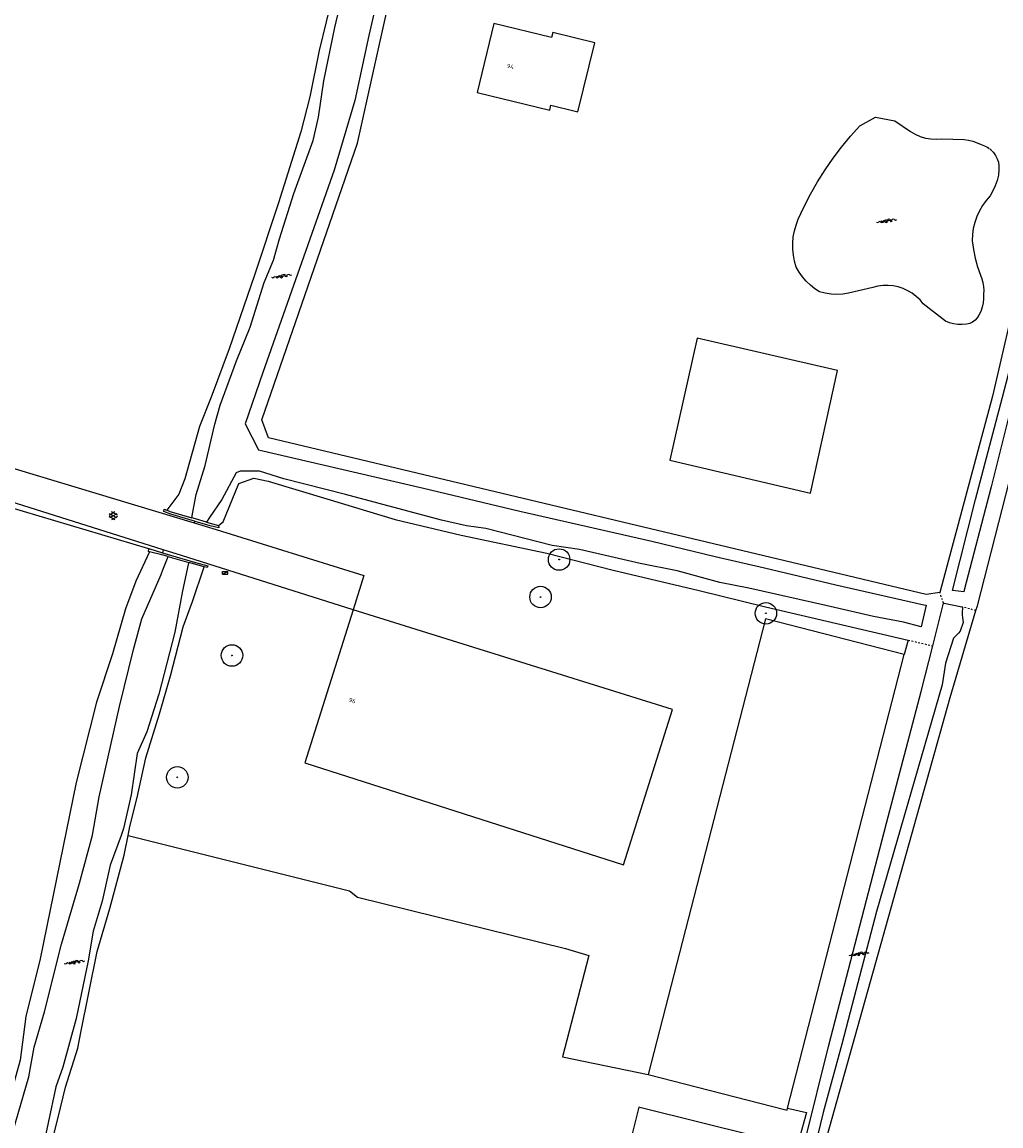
# Model space of a CAD drawing. Header units: metres. Extents: x 116958 to 118326, y 475500 to 477904.
# Tile 62 of 256: x 117512 to 117627, y 476106 to 476236. Entities that reach past the tile are written whole.
import ezdxf

# ---------------------------------------------------------------- set-up
doc = ezdxf.new("R2010")
doc.units = ezdxf.units.M
doc.header["$LTSCALE"] = 0.2
doc.linetypes.add('MATGRENS', pattern=[2, 1, -1])
doc.layers.get('0').update_dxf_attribs({"color": 6})
for name, color, linetype in [('B-WE-GR-BOOM-G', 252, 'Continuous'), ('B-WE-GR-GROENVOORZIENING-GV', 252, 'Continuous'), ('B-WE-GW-WATERGANG_INSTEEK-G', 252, 'Continuous'), ('B-WE-GW-WATERGANG_WATERLIJN-G', 252, 'Continuous'), ('B-WE-KL-DATA_KAST-G', 90, 'Continuous'), ('B-WE-OG-BEBOUWING-GV', 252, 'Continuous'), ('B-WE-OG-HUISNUMMER-T25', 2, 'Continuous'), ('B-WE-VH-MATERIAALGRENS-G', 252, 'MATGRENS'), ('B-WE-VH-VERHARDING_ASFALT-GV', 252, 'Continuous')]:
    doc.layers.add(name, color=color, linetype=linetype)
doc.styles.get("Standard").update_dxf_attribs({"font": 'isocp.shx'})

# ---------------------------------------------------------------- blocks, each defined once
blk = doc.blocks.new('BGTGV')
for p, q in [((0.0197, 0.04605), (-0.0497, 0.00595)), ((0.0433, 0.025), (-0.0433, -0.025)), ((0.0433, -0.025), (-0.0433, 0.025)), ((0.04965, 0.006), (-0.01975, 0.04605)), ((0.01965, -0.046), (-0.0494, -0.00615)), ((0.04955, -0.00605), (-0.0197, -0.046))]:
    blk.add_line(p, q)
blk = doc.blocks.new('BGTWT')
for centre, start_param, end_param in [((-0.024, -0.058), 5.873058, 6.693313), ((0.001, 0.072), 2.731465, 3.55172), ((0.027, -0.043), 5.873058, 6.693313), ((0.028, -0.058), 5.873058, 6.693313), ((0.053, 0.072), 2.731465, 3.55172), ((0.08, -0.043), 5.873058, 6.693313), ((0.106, 0.072), 2.731465, 3.55172), ((-0.106, 0.044), 2.731465, 3.55172), ((-0.08, -0.071), 5.873058, 6.693313), ((-0.053, 0.044), 2.731465, 3.55172), ((-0.05, 0.057), 2.731465, 3.55172), ((-0.027, -0.071), 5.873058, 6.693313), ((-0.001, 0.044), 2.731465, 3.55172), ((0.002, 0.057), 2.731465, 3.55172), ((0.055, 0.057), 2.731465, 3.55172)]:
    blk.add_ellipse(centre, major_axis=(0, 0.0627), ratio=0.52488, start_param=start_param, end_param=end_param)
blk = doc.blocks.new('CELQ70108')
for p, q in [((-0.62, 0.31), (0.62, 0.31)), ((-0.62, -0.31), (-0.62, 0.31)), ((-0.62, -0.31), (0.62, 0.31)), ((0.62, -0.31), (0.62, 0.31)), ((-0.62, -0.31), (0.62, -0.31))]:
    blk.add_line(p, q)
blk = doc.blocks.new('Bestboom')
h = blk.add_hatch(color=256)
h.dxf.hatch_style = 1
h.paths.add_polyline_path([(41, 0, 1), (-41, 0, 1)])
for radius in [1260, 41.1]:
    blk.add_circle((0, 0), radius)

msp = doc.modelspace()

# ---------------------------------------------------------------- linework, layer by layer
at = {"layer": 'B-WE-GR-GROENVOORZIENING-GV', "flags": 128}
for points in [[(117527.058, 476173.935), (117505.003, 476180.498), (117500, 476181.956)], [(117532.432, 476177.181), (117532.377, 476177)], [(117524.641, 476140.372), (117550.604, 476133.882), (117551.515, 476133.137), (117575.929, 476127.095), (117578.67, 476126.306), (117575.573, 476114.419), (117585.621, 476112.355)]]:
    msp.add_lwpolyline(points, dxfattribs=at)
at = {"layer": 'B-WE-GW-WATERGANG_INSTEEK-G', "flags": 128}
for points in [[(117550.259, 476246.663), (117550.139, 476246.33), (117549.242, 476243.131), (117548.688, 476239.1), (117547.019, 476232.329), (117545.961, 476226.898), (117544.899, 476222.815), (117542.255, 476214.499), (117539.442, 476206.006), (117536.487, 476197.396), (117534.364, 476191.717), (117533.008, 476188.273), (117531.271, 476182.168), (117530.583, 476180.343), (117529.171, 476178.486)], [(117619.794, 476168.847), (117618.2, 476168.604), (117541.11, 476186.957), (117540.299, 476189.066), (117551.543, 476221.502), (117556.976, 476245.937), (117555.45, 476246.471)], [(117624.036, 476166.712), (117624.2, 476167.266), (117637.877, 476220.678), (117637.769, 476221.705), (117636.818, 476222.683), (117636.728, 476222.812), (117635.18, 476223.19), (117633.438, 476222.932), (117632.309, 476219.177), (117625.957, 476191.85), (117619.794, 476168.847)], [(117535.237, 476176.69), (117535.776, 476177.093), (117537.604, 476181.603), (117539.376, 476182.243), (117541.046, 476181.861), (117547.942, 476179.805), (117555.947, 476177.372), (117563.67, 476175.546), (117573.745, 476173.424), (117581.505, 476171.45), (117591.592, 476169.058), (117599.348, 476167.166), (117616.085, 476163.252)], [(117527.152, 476173.611), (117525.545, 476170.153), (117524.328, 476166.916), (117522.816, 476161.638), (117520.947, 476155.988), (117518.531, 476146.552), (117514.314, 476125.893), (117512.644, 476119.127), (117511.974, 476114.041), (117510.394, 476108.261), (117508.592, 476103.585), (117508.14, 476101.888), (117507.913, 476100.788), (117507.616, 476097.511), (117505.491, 476088.898), (117502.692, 476076.328), (117500.974, 476069.637), (117500, 476065.346)], [(117524.217, 476099.834), (117516.207, 476101.718), (117515.513, 476102.598), (117515.513, 476103.591), (117516.434, 476107.292), (117517.313, 476110.845), (117518.747, 476115.425), (117519.093, 476117.262), (117521.028, 476126.758), (117522.497, 476131.786), (117524.166, 476138.042), (117524.641, 476140.372), (117524.849, 476141.389), (117525.712, 476144.812), (117526.71, 476149.463), (117528.311, 476154.606), (117529.611, 476159.073), (117531.093, 476164.82), (117532.179, 476167.765), (117533.552, 476171.843)], [(117601.191, 476081.226), (117600.661, 476083.872), (117601.431, 476086.765), (117621.011, 476156.508), (117624.036, 476166.712)], [(117616.085, 476163.252), (117615.635, 476161.574)], [(117601.949, 476108.397), (117604.151, 476107.894), (117597.167, 476082.745)]]:
    msp.add_lwpolyline(points, dxfattribs=at)
at = {"layer": 'B-WE-GW-WATERGANG_WATERLIJN-G', "flags": 128}
for points in [[(117532.098, 476177.592), (117532.225, 476178.248), (117532.624, 476180.313), (117533.691, 476183.698), (117534.792, 476188.543), (117535.442, 476190.774), (117537.328, 476195.997), (117538.945, 476199.911), (117540.588, 476205.177), (117541.68, 476207.791), (117542.385, 476210.274), (117544.06, 476215.591), (117546.315, 476221.789), (117546.978, 476224.517), (117547.585, 476228.78), (117548.865, 476235.037), (117550.388, 476241.533), (117551.073, 476244.052), (117551.377, 476244.987), (117552.309, 476245.9), (117552.583, 476246.516), (117552.8, 476247.003)], [(117555.653, 476246.163), (117552.843, 476234.121), (117551.22, 476226.491), (117548.785, 476218.316), (117540.417, 476194.595), (117538.374, 476188.579), (117539.932, 476185.547), (117559.274, 476181.057), (117570.572, 476178.369), (117586.045, 476174.843), (117593.446, 476173.063), (117599.264, 476171.74), (117607.622, 476169.736), (117617.931, 476167.388), (117618.194, 476167.328), (117617.624, 476164.808), (117615.529, 476165.36), (117612.005, 476166.035), (117606.438, 476167.326), (117597.399, 476169.321), (117593.991, 476170.006), (117589.001, 476171.357), (117584.68, 476172.221), (117577.563, 476173.861), (117574.337, 476174.335), (117566.565, 476176.321), (117564.291, 476176.655), (117561.372, 476177.298), (117550.116, 476180.319), (117542.884, 476182.152), (117540.025, 476183.039), (117537.769, 476183.043), (117537.317, 476182.835), (117535.617, 476179.744), (117534.199, 476177.616), (117533.846, 476177.088)], [(117626.085, 476220.405), (117626.337, 476220.052), (117626.532, 476219.664), (117626.665, 476219.251), (117626.734, 476218.823), (117626.736, 476218.389), (117626.663, 476217.739), (117626.519, 476217.1), (117626.306, 476216.482), (117626.026, 476215.89), (117625.683, 476215.333), (117625.214, 476214.777), (117624.798, 476214.181), (117624.438, 476213.549), (117624.138, 476212.886), (117623.901, 476212.199), (117623.727, 476211.493), (117623.619, 476210.774), (117623.578, 476210.048), (117623.731, 476209.018), (117623.946, 476207.998), (117624.221, 476206.994), (117624.555, 476206.007), (117624.732, 476205.585), (117624.857, 476205.145), (117624.93, 476204.693), (117624.949, 476204.236), (117624.914, 476203.78), (117624.936, 476203.269), (117624.892, 476202.759), (117624.78, 476202.26), (117624.605, 476201.779), (117624.368, 476201.326), (117624.185, 476201.005), (117623.939, 476200.729), (117623.641, 476200.51), (117623.304, 476200.357), (117622.943, 476200.278), (117622.436, 476200.221), (117621.927, 476200.23), (117621.422, 476200.304), (117620.932, 476200.443), (117620.463, 476200.644), (117617.865, 476202.661), (117617.478, 476203.119), (117617.042, 476203.532), (117616.563, 476203.894), (117616.047, 476204.2), (117615.5, 476204.447), (117614.929, 476204.632), (117614.341, 476204.753), (117613.743, 476204.808), (117613.143, 476204.796), (117612.548, 476204.717), (117611.965, 476204.573), (117609.098, 476203.907), (117608.419, 476203.807), (117607.733, 476203.771), (117607.047, 476203.8), (117606.366, 476203.894), (117605.698, 476204.052), (117605.144, 476204.431), (117604.625, 476204.856), (117604.145, 476205.325), (117603.707, 476205.834), (117603.315, 476206.378), (117602.971, 476206.955), (117602.769, 476207.644), (117602.632, 476208.349), (117602.561, 476209.063), (117602.557, 476209.781), (117602.62, 476210.496), (117602.75, 476211.202), (117602.945, 476211.893), (117603.203, 476212.563), (117603.897, 476214.06), (117604.654, 476215.527), (117605.472, 476216.96), (117606.351, 476218.357), (117607.288, 476219.715), (117608.282, 476221.033), (117609.331, 476222.307), (117610.433, 476223.535), (117612.246, 476224.546), (117614.526, 476224.111), (117616.368, 476222.845), (117616.918, 476222.525), (117617.503, 476222.272), (117618.112, 476222.09), (117618.739, 476221.979), (117619.375, 476221.943), (117620.01, 476221.982), (117622.642, 476221.906), (117623.16, 476221.827), (117623.669, 476221.704), (117624.165, 476221.536), (117624.644, 476221.325), (117625.053, 476221.181), (117625.436, 476220.976)], [(117635.158, 476220.729), (117635.298, 476220.571), (117635.401, 476220.455), (117635.49, 476220.355), (117635.068, 476218.741), (117629.944, 476197.792), (117625.825, 476181.224), (117622.665, 476169.123), (117622.607, 476168.904), (117621.272, 476169.056), (117623.969, 476179.724), (117627.149, 476191.71), (117631.539, 476208.525), (117633.094, 476215.976), (117634.609, 476220.651), (117634.885, 476220.724), (117635.158, 476220.729)], [(117504.959, 476071.975), (117506.145, 476077.257), (117507.135, 476082.439), (117508.285, 476087.919), (117508.529, 476090.107), (117510.515, 476100.766), (117510.364, 476100.947), (117510.164, 476101.188), (117510.148, 476102.023), (117510.798, 476104.405), (117511.135, 476105.64), (117512.985, 476112.07), (117513.624, 476115.539), (117514.834, 476119.678), (117516.822, 476127.626), (117518.933, 476134.775), (117520.449, 476140.391), (117521.246, 476144.891), (117523.615, 476155.486), (117525.272, 476162.151), (117526.263, 476165.741), (117528.506, 476170.943), (117528.726, 476171.506), (117529.322, 476173.037)], [(117531.744, 476172.363), (117531.686, 476172.103), (117531, 476169.013), (117530.133, 476164.18), (117528.25, 476156.9), (117526.849, 476152.508), (117525.686, 476149.971), (117524.996, 476145.118), (117524.084, 476141.171), (117523.811, 476140.345), (117522.523, 476136.867), (117521.608, 476132.652), (117520.55, 476129.153), (117519.972, 476125.652), (117518.55, 476118.925), (117516.979, 476113.213), (117516.179, 476110.884), (117514.381, 476102.457), (117514.767, 476101.352), (117515.416, 476100.71), (117516.629, 476100.548), (117520.477, 476099.492), (117523.564, 476098.596)], [(117618.97, 476162.578), (117620.237, 476167.578)], [(117620.237, 476167.578), (117620.312, 476167.563), (117622.394, 476167.136), (117622.454, 476167.124)], [(117622.454, 476167.124), (117622.404, 476166.413), (117622.423, 476166.267), (117622.475, 476165.868), (117622.547, 476165.313), (117622.199, 476164.284), (117621.997, 476164.074), (117621.732, 476163.798), (117621.42, 476163.473), (117620.449, 476160.547), (117620.085, 476158.005), (117612.387, 476131.448), (117609.275, 476119.647), (117608.319, 476115.912), (117606.108, 476107.876), (117604.632, 476101.752), (117601.537, 476089.967), (117600.268, 476084.47), (117600.139, 476083.913), (117600.039, 476082.054), (117600.096, 476081.696)], [(117598.088, 476082.13), (117598.434, 476083.529), (117600.809, 476092.305), (117604.042, 476104.76), (117606.764, 476115.607), (117613.537, 476141.814), (117617.618, 476157.242), (117618.97, 476162.578)]]:
    msp.add_lwpolyline(points, dxfattribs=at)
at = {"layer": 'B-WE-OG-BEBOUWING-GV', "flags": 128}
for points in [[(117565.544, 476227.441), (117574.067, 476225.339), (117574.212, 476225.926), (117577.063, 476225.223), (117577.355, 476225.151), (117579.344, 476233.227), (117574.422, 476234.44), (117574.279, 476233.857), (117567.534, 476235.52), (117565.544, 476227.441)], [(117591.363, 476198.62), (117588.132, 476184.346), (117604.656, 476180.471), (117607.811, 476194.837), (117591.363, 476198.62)], [(117532.432, 476177.181), (117529.63, 476177.993), (117528.82, 476178.334), (117528.87, 476178.602), (117529.171, 476178.486)], [(117529.171, 476178.486), (117529.68, 476178.289), (117532.098, 476177.592)], [(117533.846, 476177.088), (117532.537, 476177.465), (117532.098, 476177.592)], [(117535.237, 476176.69), (117535.282, 476176.402), (117534.251, 476176.654), (117532.489, 476177.164), (117532.432, 476177.181)], [(117533.846, 476177.088), (117535.237, 476176.69)], [(117527.152, 476173.611), (117527.011, 476173.646), (117527.058, 476173.935)], [(117527.058, 476173.935), (117527.063, 476173.968), (117528.665, 476173.495)], [(117529.322, 476173.037), (117528.598, 476173.228), (117527.152, 476173.611)], [(117528.665, 476173.495), (117532.533, 476172.353), (117533.97, 476171.965), (117533.898, 476171.741), (117533.552, 476171.843)], [(117529.322, 476173.037), (117529.836, 476172.894), (117531.744, 476172.363)], [(117533.552, 476171.843), (117531.744, 476172.363)], [(117582.716, 476136.915), (117588.452, 476155.132), (117551.024, 476166.806), (117545.367, 476148.865), (117582.716, 476136.915)], [(117585.621, 476112.355), (117601.587, 476108.247), (117601.891, 476108.168), (117601.949, 476108.397), (117615.635, 476161.574), (117599.365, 476165.761), (117585.621, 476112.355)], [(117583.357, 476102.482), (117596.665, 476099.153), (117598.152, 476105.1), (117584.769, 476108.447), (117584.524, 476108.508), (117583.036, 476102.562), (117583.357, 476102.482)]]:
    msp.add_lwpolyline(points, dxfattribs=at)
at = {"layer": 'B-WE-VH-MATERIAALGRENS-G', "flags": 128}
for points in [[(117625.436, 476220.976), (117625.782, 476220.716), (117626.085, 476220.405)], [(117626.085, 476220.405), (117625.782, 476220.716), (117625.436, 476220.976)], [(117620.237, 476167.578), (117619.794, 476168.847)], [(117624.036, 476166.712), (117622.454, 476167.124)], [(117616.085, 476163.252), (117618.97, 476162.578)]]:
    msp.add_lwpolyline(points, dxfattribs=at)
at = {"layer": 'B-WE-VH-VERHARDING_ASFALT-GV'}
for p, q in [((117505.512, 476185.08), (117532.377, 476177)), ((117528.754, 476173.848), (117503.935, 476181.643)), ((117532.377, 476177), (117534.978, 476176.218)), ((117534.978, 476176.218), (117552.291, 476170.821)), ((117528.754, 476173.848), (117528.665, 476173.495)), ((117530.9, 476173.174), (117528.754, 476173.848)), ((117551.024, 476166.806), (117530.9, 476173.174)), ((117552.291, 476170.821), (117551.024, 476166.806))]:
    msp.add_line(p, q, dxfattribs=at)

# ---------------------------------------------------------------- block references
at = {"layer": 'B-WE-GR-BOOM-G', "xscale": 0.001, "yscale": 0.001, "zscale": 0.001}
for p in [(117575.17, 476172.69), (117572.99, 476168.3), (117599.411, 476166.395), (117536.81, 476161.45), (117530.41, 476147.17)]:
    msp.add_blockref('Bestboom', p, dxfattribs=at)
at = {"layer": 'B-WE-GW-WATERGANG_WATERLIJN-G', "xscale": 10, "yscale": 10, "zscale": 10}
for p in [(117613.549, 476212.384), (117542.65, 476205.906), (117610.318, 476126.478), (117518.352, 476125.504)]:
    msp.add_blockref('BGTWT', p, dxfattribs=at)
at = {"layer": 'B-WE-KL-DATA_KAST-G', "xscale": 0.5, "yscale": 0.5, "zscale": 0.5}
msp.add_blockref('CELQ70108', (117536.009, 476171.136), dxfattribs=at)
at = {"layer": 'B-WE-VH-VERHARDING_ASFALT-GV', "xscale": 10, "yscale": 10, "zscale": 10}
msp.add_blockref('BGTGV', (117522.898, 476177.814), dxfattribs=at)

# ---------------------------------------------------------------- texts
at = {"layer": 'B-WE-OG-HUISNUMMER-T25'}
for s, rotation, p in [('94', 346.2, (117568.992, 476230.336)), ('96', 342.5, (117550.464, 476156.052))]:
    msp.add_text(s, height=0.5, rotation=rotation, dxfattribs=at).set_placement(p)

doc.saveas('drawing.dxf')
